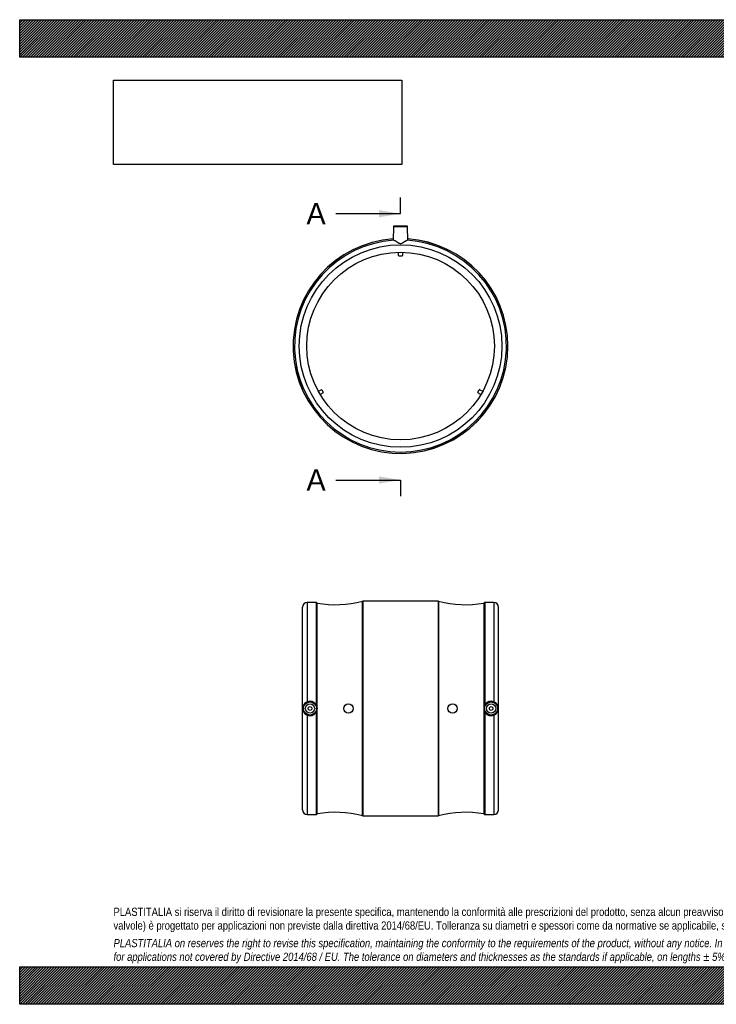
# Model space of a CAD drawing. Header units: millimetres. Extents: x 0 to 1485, y 0 to 1050.
import ezdxf
from ezdxf.enums import TextEntityAlignment as Align
from ezdxf.lldxf.tags import DXFTag

# ---------------------------------------------------------------- set-up
doc = ezdxf.new("R2010")
doc.units = ezdxf.units.MM
doc.header["$LTSCALE"] = 5
doc.layers.add('Default', color=7, linetype='Continuous')
doc.layers.add('MP200B', color=7, linetype='Continuous')
doc.styles.add('SEACAD_Solid_Edge_ANSI', font='seans.ttf')
tags = doc.linetypes.add('CENTER2', pattern=[28.575000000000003, 19.05, -3.175, 3.175, -3.175]).pattern_tags.tags
tags[10:11] = [DXFTag(74, 4), DXFTag(75, 0), DXFTag(340, '0'), DXFTag(46, 0.0), DXFTag(50, 0.0), DXFTag(44, 0.0), DXFTag(45, 0.0)]
tags[8:9] = [DXFTag(74, 4), DXFTag(75, 0), DXFTag(340, '0'), DXFTag(46, 0.0), DXFTag(50, 0.0), DXFTag(44, 0.0), DXFTag(45, 0.0)]
tags[6:7] = [DXFTag(74, 4), DXFTag(75, 0), DXFTag(340, '0'), DXFTag(46, 0.0), DXFTag(50, 0.0), DXFTag(44, 0.0), DXFTag(45, 0.0)]
tags[4:5] = [DXFTag(74, 4), DXFTag(75, 0), DXFTag(340, '0'), DXFTag(46, 0.0), DXFTag(50, 0.0), DXFTag(44, 0.0), DXFTag(45, 0.0)]
picture_1 = doc.add_image_def('image1.jpg', size_in_pixel=(4302, 1260))
pattern_1 = [(45, (0, 0), (-1.414213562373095, 1.414213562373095), [])]

# ---------------------------------------------------------------- blocks, each defined once
blk = doc.blocks.new('SE')
at = {"layer": 'MP200B', "color": 7, "linetype": 'Continuous'}
for p, q in [((412.943605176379, 829.9610856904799), (398.9263024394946, 829.9610856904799)), ((398.4263785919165, 829.4698118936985), (398.1684878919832, 814.6952635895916)), ((398.4263785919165, 829.4698118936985), (413.4435290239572, 829.4698118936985)), ((413.7014068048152, 814.6960037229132), (413.4435290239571, 829.4698118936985)), ((403.9349538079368, 798.4410836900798), (403.9349538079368, 801.9410836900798)), ((407.9349538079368, 801.9410836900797), (407.9349538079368, 798.4410836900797)), ((407.4349538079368, 797.9410836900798), (404.4349538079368, 797.9410836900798)), ((318.3497356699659, 653.7031374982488), (321.3808245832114, 655.4531374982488)), ((323.3808245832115, 651.9890358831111), (320.349735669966, 650.2390358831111)), ((322.0638372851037, 655.2701247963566), (323.5638372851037, 652.6720485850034)), ((488.3060703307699, 652.6720485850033), (489.8060703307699, 655.2701247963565)), ((491.5201719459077, 650.239035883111), (488.4890830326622, 651.989035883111)), ((490.4890830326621, 655.4531374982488), (493.5201719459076, 653.7031374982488))]:
    blk.add_line(p, q, dxfattribs=at)
for radius in [108, 100]:
    blk.add_circle((405.9349538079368, 701.96108569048), radius, dxfattribs=at)
for centre, radius, start, end in [((398.9263024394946, 829.46108569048), 0.5000000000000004, 90, 179.0000000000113), ((412.943605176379, 829.46108569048), 0.5000000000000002, 0.9999999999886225, 90), ((405.9349538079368, 701.96108569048), 114.5, 93.87615832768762, 359.9999999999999), ((405.9349538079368, 701.96108569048), 114.465252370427, 93.87764214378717, 359.9999999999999), ((405.9349538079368, 701.96108569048), 113, 93.63434406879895, 86.3656559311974), ((405.9349538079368, 701.96108569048), 114.5, 0, 86.12384167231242), ((405.9349538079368, 701.96108569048), 114.465252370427, 0, 86.12235785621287), ((404.4349538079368, 798.4410836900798), 0.5000000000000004, 180, 270), ((407.4349538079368, 798.4410836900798), 0.5, 270, 0), ((321.6308245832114, 655.0201247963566), 0.500000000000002, 30.00000000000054, 119.9999999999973), ((323.1308245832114, 652.4220485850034), 0.500000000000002, 300.0000000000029, 30.00000000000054), ((488.7390830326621, 652.4220485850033), 0.500000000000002, 149.9999999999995, 240.0000000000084), ((490.2390830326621, 655.0201247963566), 0.500000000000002, 59.99999999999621, 149.9999999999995)]:
    blk.add_arc(centre, radius, start, end, dxfattribs=at)
blk.add_open_spline([(398.7720259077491, 814.7338326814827), (399.4197689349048, 814.7749750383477), (400.529206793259, 814.1474693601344), (402.3653001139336, 812.998607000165), (403.0043149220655, 812.5732484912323), (404.0334399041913, 811.9470644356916), (404.3837098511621, 811.7416809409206), (405.1323684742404, 811.3980505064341), (405.5374614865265, 811.2645645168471), (406.3622873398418, 811.2706533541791), (406.764567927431, 811.408353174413), (407.508636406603, 811.7542288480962), (407.8576154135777, 811.9595700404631), (408.8722235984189, 812.5780340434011), (409.516775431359, 813.0064633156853), (410.7395642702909, 813.7710847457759), (411.3136157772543, 814.1107910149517), (412.3361631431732, 814.6045142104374), (412.7756727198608, 814.7542982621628), (413.0978817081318, 814.7338326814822)], degree=3, knots=[0, 0, 0, 0, 0.2499999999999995, 0.2499999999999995, 0.3749999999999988, 0.3749999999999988, 0.4374999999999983, 0.4374999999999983, 0.499999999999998, 0.499999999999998, 0.5624999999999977, 0.5624999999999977, 0.6249999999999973, 0.6249999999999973, 0.7499999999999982, 0.7499999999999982, 0.8749999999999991, 0.8749999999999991, 1, 1, 1, 1], dxfattribs=at)
blk = doc.blocks.new('SE2')
at = {"layer": 'MP200B', "color": 7, "linetype": 'Continuous'}
for p, q in [((301.4349538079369, 207.4473869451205), (301.4349538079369, 423.4473869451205)), ((306.4349538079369, 428.4473869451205), (306.4349538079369, 322.6103148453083)), ((315.8935002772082, 428.4473869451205), (306.4349538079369, 428.4473869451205)), ((315.8935002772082, 428.4473869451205), (315.8935002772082, 319.754982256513)), ((316.6334814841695, 318.3673429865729), (316.6334814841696, 428.1200144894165)), ((317.1974231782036, 315.8517578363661), (317.1974231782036, 427.80825893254)), ((365.3069104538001, 200.9821345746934), (365.3069104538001, 429.9126393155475)), ((365.5682299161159, 429.9473869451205), (365.5682299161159, 200.9473869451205)), ((446.3016776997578, 429.9473869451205), (365.5682299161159, 429.9473869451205)), ((446.3016776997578, 200.9473869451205), (446.3016776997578, 429.9473869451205)), ((446.5629971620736, 429.9126393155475), (446.5629971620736, 200.9821345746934)), ((494.6724844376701, 427.8082589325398), (494.6724844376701, 315.8517578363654)), ((495.2364261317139, 428.1200144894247), (495.2364261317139, 318.3673429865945)), ((495.9764073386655, 319.7549822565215), (495.9764073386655, 428.4473869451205)), ((505.4349538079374, 428.4473869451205), (495.9764073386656, 428.4473869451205)), ((505.4349538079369, 428.4473869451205), (505.4349538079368, 322.610314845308)), ((510.4349538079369, 207.4473869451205), (510.4349538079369, 423.4473869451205)), ((317.1974231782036, 315.0430160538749), (317.1974231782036, 315.8517578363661)), ((317.1974231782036, 203.086514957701), (317.1974231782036, 315.0430160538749)), ((494.6724844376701, 315.8517578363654), (494.6724844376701, 315.0430160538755)), ((494.6724844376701, 315.0430160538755), (494.6724844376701, 203.0865149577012)), ((306.4349538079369, 308.2844590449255), (306.4349538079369, 202.4473869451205)), ((315.8935002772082, 311.1397916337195), (315.8935002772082, 202.4473869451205)), ((316.6334814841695, 202.7747594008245), (316.6334814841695, 312.5274309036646)), ((495.2364261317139, 312.5274309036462), (495.2364261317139, 202.7747594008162)), ((495.9764073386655, 202.4473869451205), (495.9764073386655, 311.139791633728)), ((505.4349538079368, 308.2844590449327), (505.4349538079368, 202.4473869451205)), ((306.4349538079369, 202.4473869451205), (315.8935002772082, 202.4473869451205)), ((365.5682299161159, 200.9473869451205), (446.3016776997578, 200.9473869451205)), ((495.9764073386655, 202.4473869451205), (505.4349538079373, 202.4473869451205))]:
    blk.add_line(p, q, dxfattribs=at)
for centre, radius in [((309.4349538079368, 315.4473869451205), 7.508575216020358), ((309.4349538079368, 315.4473869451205), 7.008651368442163), ((309.4349538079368, 315.4473869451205), 5.000000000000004), ((309.4349538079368, 315.4473869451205), 2.000000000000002), ((350.4349538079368, 315.4473869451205), 4.999999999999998), ((461.4349538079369, 315.4473869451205), 4.999999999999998), ((502.4349538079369, 315.4473869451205), 7.508575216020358), ((502.4349538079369, 315.4473869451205), 7.008651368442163), ((502.4349538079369, 315.4473869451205), 5.000000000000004), ((502.4349538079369, 315.4473869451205), 2.000000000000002)]:
    blk.add_circle(centre, radius, dxfattribs=at)
for centre, radius, start, end in [((306.4349538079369, 423.4473869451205), 5.000000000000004, 90, 180), ((315.8935002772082, 427.4473869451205), 1.000000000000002, 42.27018528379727, 90), ((317.3734626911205, 428.7926420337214), 1, 222.2701852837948, 259.8608429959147), ((336.5617695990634, 536.0904000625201), 110, 259.8608429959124, 285.1483687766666), ((365.5682299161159, 428.9473869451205), 1.000000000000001, 90, 105.1483687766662), ((446.3016776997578, 428.9473869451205), 0.9999999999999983, 74.85163122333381, 90), ((475.3081380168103, 536.0904000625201), 110, 254.8516312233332, 280.1391570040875), ((494.4964449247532, 428.7926420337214), 1.000000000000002, 280.1391570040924, 317.7298147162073), ((495.9764073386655, 427.4473869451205), 1.000000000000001, 90, 137.7298147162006), ((505.4349538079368, 423.4473869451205), 5.000000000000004, 0, 90), ((309.3446781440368, 315.4473869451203), 7.731366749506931, 112.1079713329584, 247.8920286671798), ((309.4350803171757, 315.4546942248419), 7.759102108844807, 33.65734831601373, 112.7467704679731), ((309.1978578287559, 315.2932988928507), 8.046008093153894, 22.4612362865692, 33.6777536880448), ((309.5718435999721, 315.4632665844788), 7.635469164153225, 2.916457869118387, 22.35476134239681), ((309.5718893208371, 315.4314970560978), 7.635422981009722, 337.6451793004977, 357.0836014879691), ((502.298018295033, 315.4632768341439), 7.635422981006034, 157.6451793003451, 177.0836014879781), ((502.2980640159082, 315.4315073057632), 7.635469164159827, 182.9164578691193, 202.3547613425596), ((502.6720591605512, 315.2932938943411), 8.046018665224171, 146.3222537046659, 157.5387563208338), ((502.4349387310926, 315.4543250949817), 7.759399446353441, 67.25504226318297, 146.3408389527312), ((502.5252294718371, 315.4473869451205), 7.731366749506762, 292.1079713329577, 67.89202866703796), ((309.4349688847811, 315.4404487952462), 7.759399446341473, 247.2550422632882, 326.3408389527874), ((309.1978484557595, 315.6014799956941), 8.046018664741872, 326.3222537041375, 337.5387563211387), ((502.6720497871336, 315.6014749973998), 8.046008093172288, 202.4612362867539, 213.6777536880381), ((502.4348272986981, 315.440079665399), 7.759102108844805, 213.6573483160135, 292.7467704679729), ((306.4349538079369, 207.4473869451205), 5.000000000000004, 180, 270), ((315.8935002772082, 203.4473869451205), 1.000000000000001, 270, 317.7298147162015), ((317.3734626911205, 202.1021318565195), 1.000000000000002, 100.1391570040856, 137.7298147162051), ((336.5617695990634, 94.80437382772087), 110, 74.85163122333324, 100.1391570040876), ((365.5682299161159, 201.9473869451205), 0.9999999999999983, 254.8516312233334, 270), ((446.3016776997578, 201.9473869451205), 1.000000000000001, 270, 285.1483687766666), ((475.3081380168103, 94.80437382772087), 110, 79.86084299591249, 105.1483687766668), ((494.4964449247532, 202.1021318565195), 1, 42.27018528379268, 79.86084299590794), ((495.9764073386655, 203.4473869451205), 0.9999999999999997, 222.2701852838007, 270), ((505.4349538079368, 207.4473869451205), 5.000000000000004, 270, 0)]:
    blk.add_arc(centre, radius, start, end, dxfattribs=at)
blk = doc.blocks.new('SE4')
at = {"color": 7, "linetype": 'Continuous', "style": 'SEACAD_Solid_Edge_ANSI'}
blk.add_text('A', height=23, dxfattribs=at).set_placement((305.6442561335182, 854.6491256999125), align=Align.TOP_LEFT)
blk = doc.blocks.new('SE5')
at = {"color": 7, "linetype": 'Continuous', "style": 'SEACAD_Solid_Edge_ANSI'}
blk.add_text('A', height=23, dxfattribs=at).set_placement((305.6442561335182, 570.624295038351), align=Align.TOP_LEFT)
blk = doc.blocks.new('SEANNOT_GROUP')
at = {"linetype": 'Continuous'}
blk.add_hatch(color=7, dxfattribs=at).paths.add_polyline_path([(382.9349532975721, 839.3157922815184), (405.9349538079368, 843.1491256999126), (382.9349532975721, 846.9824591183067)])
at = {"color": 7, "linetype": 'Continuous'}
blk.add_lwpolyline([(336.9349538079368, 843.1491256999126), (405.9349538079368, 843.1491256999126)], dxfattribs=at)
blk = doc.blocks.new('SEANNOT_GROUP1')
at = {"linetype": 'Continuous'}
blk.add_hatch(color=7, dxfattribs=at).paths.add_polyline_path([(382.9349532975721, 555.2909616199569), (405.9349538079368, 559.124295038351), (382.9349532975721, 562.957628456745)])
at = {"color": 7, "linetype": 'Continuous'}
blk.add_lwpolyline([(336.9349538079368, 559.124295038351), (405.9349538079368, 559.124295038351)], dxfattribs=at)
blk = doc.blocks.new('SE3')
at = {"layer": 'Default', "color": 7, "linetype": 'CENTER2'}
for p, q in [((405.9349538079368, 843.1491256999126), (405.9349538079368, 860.3991256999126)), ((405.9349538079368, 559.124295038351), (405.9349538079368, 541.874295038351))]:
    blk.add_line(p, q, dxfattribs=at)
at = {"layer": 'Default', "color": 7, "linetype": 'CENTER2', "const_width": 0.0001}
blk.add_lwpolyline([(405.9349538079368, 843.1491256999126), (405.9349538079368, 559.124295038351)], dxfattribs=at)
at = {"layer": 'Default'}
for name in ['SE4', 'SEANNOT_GROUP', 'SE5', 'SEANNOT_GROUP1']:
    blk.add_blockref(name, (0, 0), dxfattribs=at)

msp = doc.modelspace()

# ---------------------------------------------------------------- hatches: boundary and pattern name
at = {"layer": 'Default', "linetype": 'Continuous'}
h = msp.add_hatch(dxfattribs=at)
h.set_pattern_fill('LINE', scale=0.6299212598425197, angle=45, style=0)
h.set_pattern_definition(pattern_1)
h.paths.add_polyline_path([(1485, 1010.000016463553), (1485, 1050.000016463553), (1.275157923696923e-05, 1050.000016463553), (1.275157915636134e-05, 1010.000016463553)])
for points in [[(1485, 1010.000016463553), (1485, 1050.000016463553), (1.275157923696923e-05, 1050.000016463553), (1.275157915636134e-05, 1010.000016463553)], [(1484.999979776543, -1.432619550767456e-05), (1484.999979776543, 39.99999999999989), (-2.022345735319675e-05, 39.99999999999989), (-2.022345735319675e-05, -1.432619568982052e-05)]]:
    msp.add_hatch(color=7, dxfattribs=at).paths.add_polyline_path(points)
h = msp.add_hatch(dxfattribs=at)
h.set_pattern_fill('LINE', scale=0.6299212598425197, angle=45, style=0)
h.set_pattern_definition(pattern_1)
h.paths.add_polyline_path([(1484.999979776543, -1.432619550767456e-05), (1484.999979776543, 39.99999999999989), (-2.022345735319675e-05, 39.99999999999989), (-2.022345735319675e-05, -1.432619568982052e-05)])

# ---------------------------------------------------------------- linework, layer by layer
at = {"layer": 'Default', "color": 7, "linetype": 'Continuous'}
for p, q in [((1.275157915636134e-05, 1050.000016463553), (1485, 1050.000016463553)), ((1.275157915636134e-05, 1010.000016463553), (1.275157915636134e-05, 1050.000016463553)), ((1485, 1010.000016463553), (1.275157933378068e-05, 1010.000016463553)), ((-2.022345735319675e-05, 39.99999999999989), (1484.999979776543, 39.99999999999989)), ((-2.022345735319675e-05, -1.432619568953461e-05), (-2.022345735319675e-05, 39.9999999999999)), ((1484.999979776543, -1.432619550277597e-05), (-2.022345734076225e-05, -1.43261956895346e-05))]:
    msp.add_line(p, q, dxfattribs=at)

# ---------------------------------------------------------------- block references
at = {"layer": 'Default'}
for name in ['SE3', 'SE', 'SE2']:
    msp.add_blockref(name, (0, 0), dxfattribs=at)

# ---------------------------------------------------------------- texts
at = {"layer": 'Default', "insert": (99.99997977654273, 103.0118261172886), "char_height": 8.75, "width": 1285, "attachment_point": 1}
msp.add_mtext("{\\fArial Narrow|b0||i0||c0|p34;\\C7;\\H8.75;\\W1.;PLASTITALIA si riserva il diritto di revisionare la presente specifica, mantenendo la conformità alle prescrizioni del prodotto, senza alcun preavviso. In caso di assegnazione d'ordine si riserva di compiere una più dettagliata analisi tecnico/qualitativa. Il presente prodotto (ad esclusione delle \\P}{\\fArial Narrow|b0||i0||c0|p34;\\C7;\\H8.75;\\W1.;valvole) è progettato per applicazioni non previste dalla direttiva 2014/68/EU. Tolleranza su diametri e spessori come da normative se applicabile, su lunghezze ±5%, su angoli ±2°, se non diversamente specificato.\\P}{\\fArial Narrow|b0||i0||c0|p34;\\C7;\\H2.5;\\W1.;   \\P}{\\fArial Narrow|b0||i1||c0|p34;\\C7;\\H8.75;\\W1.;PLASTITALIA on reserves the right to revise this specification, maintaining the conformity to the requirements of the product, without any notice. In case of assignation of order on will reserve to make a more detailed analysis technical/qualitative. This product (excluding valves) is designed \\P}{\\fArial Narrow|b0||i1||c0|p34;\\C7;\\H8.75;\\W1.;for applications not covered by Directive 2014/68 / EU. The tolerance on diameters and thicknesses as the standards if applicable, on lengths ± 5%, on angles ± 2 °, unless otherwise indicated.\\P}", dxfattribs=at)

# ---------------------------------------------------------------- pictures from other files: only their frames are drawn
image = msp.add_image(picture_1, insert=(100.000012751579, 895.5158896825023), size_in_units=(307.28571428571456, 90))
image.dxf.flags = 7

doc.saveas('drawing.dxf')
